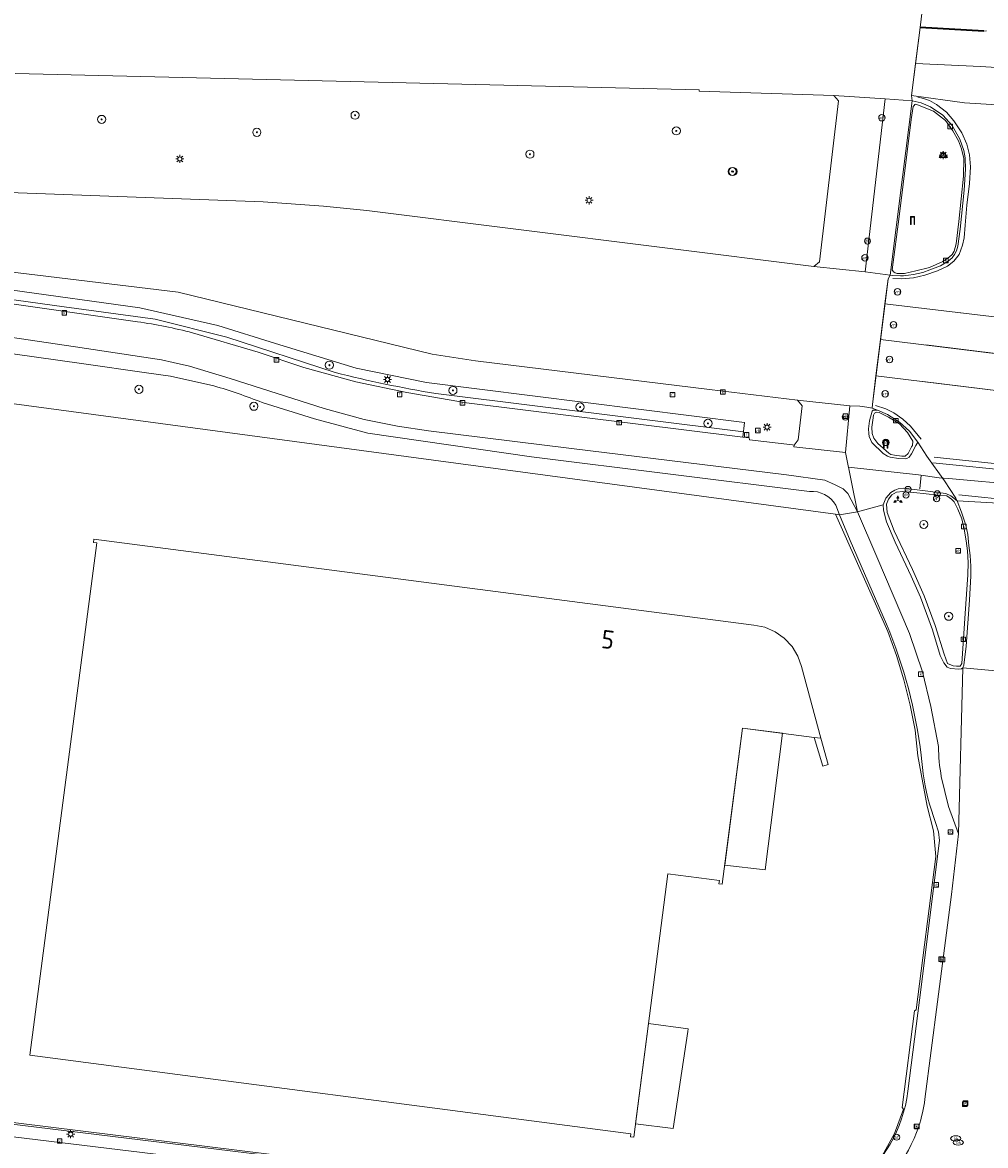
# Model space of a CAD drawing. Header units: metres. Extents: x 168032 to 180145, y 382923 to 399665.
# Tile 66 of 256: x 177571 to 177665, y 386864 to 386974. Entities that reach past the tile are written whole.
import ezdxf
from ezdxf.enums import TextEntityAlignment as Align

# ---------------------------------------------------------------- set-up
doc = ezdxf.new("R2010")
doc.units = ezdxf.units.M
doc.layers.get('0').update_dxf_attribs({"color": 8, "lineweight": 18})
for name, color, linetype, lineweight in [('B-WE-GR-BEPLANTING_CULTUUR_HEESTERS-GV', 8, 'Continuous', 18), ('B-WE-GR-BOOM-S', 8, 'Continuous', 18), ('B-WE-GR-HAAG-G', 8, 'GR-HAAG1', 18), ('B-WE-IE-MEUBILAIR_WEGMEUBILAIR-S', 8, 'Continuous', 25), ('B-WE-IE-MEUBILAIR_WEGMEUBILAIR_PAAL-S', 8, 'Continuous', 18), ('B-WE-IE-MEUBILAIR_WEGMEUBILAIR_VERKEERSBORD-S', 8, 'Continuous', 18), ('B-WE-IE-TERREINAFSCHEIDING_KUNSTMATIG_HEKWERK-G', 8, 'IE-TERREINAFSCHEIDING-KUNSTMATIG', 18), ('B-WE-IE-TERREINAFSCHEIDING_KUNSTMATIG_MUUR-G', 8, 'IE-TERREINAFSCHEIDING-KUNSTMATIG-DICHT', 18), ('B-WE-IE-TERREINAFSCHEIDING_KUNSTMATIG_MUUR-GV', 8, 'Continuous', 18), ('B-WE-KL-DATA-S', 8, 'Continuous', 18), ('B-WE-KL-ET_LS_OV_LICHTMAST-S', 8, 'Continuous', 18), ('B-WE-KL-WATER-S', 8, 'Continuous', 18), ('B-WE-OG-BEBOUWING-GV', 8, 'Continuous', 18), ('B-WE-OG-BEBOUWING-T18', 8, 'Continuous', 18), ('B-WE-OG-BEBOUWING_LUIFEL-GV', 8, 'Continuous', 18), ('B-WE-OG-TERREIN_CULTUURSCHEIDING-GV', 8, 'Continuous', 18), ('B-WE-OG-TERREIN_ERF-GV', 8, 'Continuous', 18), ('B-WE-OG-WEG-GV', 8, 'Continuous', 18), ('B-WE-RI-GWA_KOLK-S', 8, 'Continuous', 18), ('B-WE-RI-GWA_RIOOLPUT-S', 8, 'Continuous', 18), ('B-WE-VH-VERHARDING_ASFALT-GV', 8, 'Continuous', 18), ('B-WE-VH-VERHARDING_BEDRIJFSVLOERPLAAT-GV', 8, 'Continuous', 18), ('B-WE-VH-VERHARDING_BETONSTRAATSTEEN-GV', 8, 'Continuous', 18), ('B-WE-VH-VERHARDING_STRAATBAKSTEEN-GV', 8, 'Continuous', 18), ('B-WE-VH-VERHARDING_TEGEL-GV', 8, 'Continuous', 18), ('B-WE-VW-AFSLUITPAAL-S', 8, 'Continuous', 18), ('B-WE-VW-MARKERING_DWARS_DRIEHOEK_5070-G', 8, 'VW-HAAIETAND70-L-N', 35), ('B-WE-VW-MARKERING_PICTOGRAM-G', 8, 'Continuous', 18), ('B-WE-VW-VRI-S', 8, 'Continuous', 18)]:
    doc.layers.add(name, color=color, linetype=linetype, lineweight=lineweight)
doc.styles.add('NLCS-ISO', font='NLCS-ISO.ttf')
doc.styles.add('NLCS-ISO-M200-T18', font='NLCS-ISO.ttf', dxfattribs={"height": 0.36})
doc.linetypes.add('GR-HAAG1', pattern='A,6,[176,NLCS.SHX,S=0.125,R=0,X=0,Y=0],-2', length=8)
doc.linetypes.add('IE-TERREINAFSCHEIDING-KUNSTMATIG', pattern='A,4,[82,NLCS.SHX,S=0.75,R=90,X=0,Y=0],4,-2', length=10)
doc.linetypes.add('IE-TERREINAFSCHEIDING-KUNSTMATIG-DICHT', pattern='A,8,-1,[82,NLCS.SHX,S=0.75,R=90,X=0,Y=0],-1', length=10)
doc.linetypes.add('VW-HAAIETAND70-L-N', pattern='A,0,-0.5,[149,NLCS.SHX,S=1,R=0,X=-0.625,Y=-0.35],-0.5', length=1)

# ---------------------------------------------------------------- blocks, each defined once
blk = doc.blocks.new('SIE-WEG_VERKEERSBORD_WEGWIJZER-SO')
at = {"linetype": 'ByBlock', "lineweight": 18}
h = blk.add_hatch(color=0, dxfattribs=at)
h.dxf.hatch_style = 1
h.paths.add_polyline_path([(0.5, 1), (0, 2), (-0.5, 1)])
h = blk.add_hatch(color=0, dxfattribs=at)
h.dxf.hatch_style = 1
h.paths.add_polyline_path([(-1.38, -0.22), (-2, -1.15), (-0.88, -1.09)])
h = blk.add_hatch(color=0, dxfattribs=at)
h.dxf.hatch_style = 1
h.paths.add_polyline_path([(1.38, -0.22), (2, -1.15), (0.88, -1.09)])
at = {"color": 0, "linetype": 'ByBlock', "lineweight": 18}
for points in [[(-1.13, -0.65), (0, 0)], [(0, 1), (0, 0)], [(1.13, -0.65), (0, 0)]]:
    blk.add_lwpolyline(points, dxfattribs=at)
for points in [[(0.5, 1), (0, 2), (-0.5, 1)], [(-1.38, -0.22), (-2, -1.15), (-0.88, -1.09)], [(1.38, -0.22), (2, -1.15), (0.88, -1.09)]]:
    blk.add_lwpolyline(points, close=True, dxfattribs=at)
blk = doc.blocks.new('SIE-WEG_VERKEERSBORD-SO')
at = {"color": 0, "linetype": 'ByBlock', "lineweight": 18}
blk.add_lwpolyline([(-1.125, -1.125), (1.125, -1.125), (1.125, 1.125), (-1.125, 1.125)], close=True, dxfattribs=at)
at = {"color": 0, "linetype": 'ByBlock', "lineweight": 18, "style": 'NLCS-ISO'}
blk.add_text('vb', height=1.5, dxfattribs=at).set_placement((0, 0), align=Align.MIDDLE_CENTER)
blk = doc.blocks.new('SKL-ET_OV_LICHTMAST-SO')
at = {"color": 0, "linetype": 'ByBlock', "lineweight": 18}
for points in [[(-1.25, 0), (-2, 0)], [(-1.41, 1.41), (-0.88, 0.88)], [(0, 2), (0, 1.25)], [(0.88, 0.88), (1.41, 1.41)], [(2, 0), (1.25, 0)], [(-1.41, -1.41), (-0.88, -0.88)], [(0, -1.25), (0, -2)], [(0.88, -0.88), (1.41, -1.41)]]:
    blk.add_lwpolyline(points, dxfattribs=at)
blk.add_circle((0, 0), 1, dxfattribs=at)
blk = doc.blocks.new('SKL-DATA_PORTAAL-SO')
at = {"color": 0, "linetype": 'ByBlock', "lineweight": 18}
blk.add_lwpolyline([(-0.75, -2), (-0.75, 1.75), (0.75, 1.75), (0.75, -2), (1, -2), (1, 2), (-1, 2), (-1, -2)], close=True, dxfattribs=at)
blk = doc.blocks.new('SKL-VRI_PAAL-SO')
at = {"lineweight": 18}
blk.add_circle((0, 0), 1.59, dxfattribs=at)
at = {"lineweight": 18, "style": 'NLCS-ISO'}
blk.add_text('vri', height=1.8, dxfattribs=at).set_placement((-0.06, 0.08), align=Align.MIDDLE_CENTER)
blk = doc.blocks.new('SIE-WEG_PAAL_DRUKKNOPPAAL-SO')
at = {"color": 0, "linetype": 'ByBlock', "lineweight": 18}
blk.add_circle((0, 0), 1.5, dxfattribs=at)
at = {"color": 0, "linetype": 'ByBlock', "lineweight": 18, "style": 'NLCS-ISO'}
blk.add_text('dk', height=1.5, dxfattribs=at).set_placement((0, 0.15), align=Align.MIDDLE_CENTER)
blk = doc.blocks.new('SVW-AFSLUITPAAL-SO')
at = {"lineweight": 18}
blk.add_circle((0, 0), 1.5, dxfattribs=at)
at = {"lineweight": 18, "style": 'NLCS-ISO'}
blk.add_text('af', height=1.8, dxfattribs=at).set_placement((0, 0), align=Align.MIDDLE_CENTER)
blk = doc.blocks.new('SRI-KOLK-SO')
at = {"color": 0, "linetype": 'ByBlock', "lineweight": 18}
blk.add_lwpolyline([(-1.125, -1.125), (1.125, -1.125), (1.125, 1.125), (-1.125, 1.125)], close=True, dxfattribs=at)
at = {"color": 0, "linetype": 'ByBlock', "lineweight": 18, "style": 'NLCS-ISO'}
blk.add_text('k', height=1.5, dxfattribs=at).set_placement((0, 0), align=Align.MIDDLE_CENTER)
blk = doc.blocks.new('SRI-PUT_INSPECTIEPUT_RIOOLPUT-SO')
at = {"color": 0, "linetype": 'ByBlock', "lineweight": 18}
blk.add_lwpolyline([(-1.12, -1.12), (1.12, -1.12), (1.12, 1.12), (-1.12, 1.12)], close=True, dxfattribs=at)
at = {"color": 0, "linetype": 'ByBlock', "lineweight": 18, "style": 'NLCS-ISO'}
blk.add_text('r', height=1.5, dxfattribs=at).set_placement((0, 0.28), align=Align.MIDDLE_CENTER)
blk = doc.blocks.new('SKL-WATER_BRANDKRAAN_BRANDPUT-SO')
at = {"color": 0, "linetype": 'ByBlock', "lineweight": 18}
blk.add_ellipse((0, 0), major_axis=(2.5, 0), ratio=0.54, dxfattribs=at)
at = {"color": 0, "linetype": 'ByBlock', "lineweight": 18, "style": 'NLCS-ISO'}
blk.add_text('bk', height=1.5, dxfattribs=at).set_placement((0.16, 0), align=Align.MIDDLE_CENTER)
blk = doc.blocks.new('SGR-BOOM_01-SO')
at = {"linetype": 'ByBlock', "lineweight": 18}
h = blk.add_hatch(color=0, dxfattribs=at)
h.dxf.hatch_style = 1
edge = h.paths.add_edge_path()
edge.add_arc((0, 0), 0.25, 0, 360)
at = {"color": 0, "linetype": 'ByBlock', "lineweight": 18}
for radius in [2, 0.25]:
    blk.add_circle((0, 0), radius, dxfattribs=at)

msp = doc.modelspace()

# ---------------------------------------------------------------- linework, layer by layer
at = {"layer": 'B-WE-GR-BEPLANTING_CULTUUR_HEESTERS-GV', "flags": 128}
for points in [[(177534.74, 386951.249), (177567.49, 386946.884), (177581.92, 386944.825)], [(177587.332, 386943.733), (177593.759, 386941.823), (177598.252, 386940.33), (177603.364, 386938.931), (177608.373, 386937.891), (177614.217, 386936.853), (177641.334, 386933.507), (177641.511, 386934.927), (177610.293, 386938.848), (177603.379, 386940.261), (177595.469, 386942.697), (177589.794, 386944.468), (177582.162, 386946.198), (177556.66, 386949.706)]]:
    msp.add_lwpolyline(points, dxfattribs=at)
at = {"layer": 'B-WE-GR-BEPLANTING_CULTUUR_HEESTERS-GV'}
msp.add_lwpolyline([(177581.92, 386944.825, -0.0269248), (177587.332, 386943.733)], format="xyb", dxfattribs=at)
at = {"layer": 'B-WE-GR-HAAG-G', "flags": 128}
for points in [[(177520.097, 386952.802), (177530.001, 386952.026), (177555.121, 386949.009), (177574.719, 386946.296), (177583.649, 386945.088), (177590.675, 386943.317), (177601.326, 386939.835)], [(177611.197, 386937.782), (177641.4, 386934.034)]]:
    msp.add_lwpolyline(points, dxfattribs=at)
at = {"layer": 'B-WE-GR-HAAG-G'}
msp.add_lwpolyline([(177601.326, 386939.835, 0.0208714), (177611.197, 386937.782)], format="xyb", dxfattribs=at)
at = {"layer": 'B-WE-IE-TERREINAFSCHEIDING_KUNSTMATIG_HEKWERK-G', "flags": 128}
msp.add_lwpolyline([(177541.669, 386872.716), (177543.882, 386870.276), (177546.5, 386869.06), (177554.599, 386868.118), (177641.679, 386857.379), (177644.145, 386857.327), (177646.676, 386857.813), (177649.097, 386858.509), (177651.348, 386859.612), (177653.319, 386861.151), (177655.036, 386862.996), (177656.246, 386865.193), (177657.106, 386867.568), (177656.988, 386867.722), (177658.208, 386877.202), (177658.36, 386877.325), (177660.296, 386892.365), (177660.067, 386894.876), (177659.438, 386897.301), (177658.542, 386902.234), (177658.262, 386904.742), (177657.769, 386907.212), (177657.156, 386909.678), (177656.435, 386912.071), (177655.589, 386914.424), (177650.431, 386925.929)], dxfattribs=at)
at = {"layer": 'B-WE-IE-TERREINAFSCHEIDING_KUNSTMATIG_MUUR-G', "flags": 128}
msp.add_lwpolyline([(177648.362, 386904.042), (177649.198, 386901.22), (177649.713, 386901.378), (177649.011, 386903.959)], dxfattribs=at)
at = {"layer": 'B-WE-IE-TERREINAFSCHEIDING_KUNSTMATIG_MUUR-GV', "flags": 128}
msp.add_lwpolyline([(177649.011, 386903.959), (177648.362, 386904.042), (177649.198, 386901.22), (177649.713, 386901.378)], close=True, dxfattribs=at)
at = {"layer": 'B-WE-OG-BEBOUWING-GV', "flags": 128}
msp.add_lwpolyline([(177648.362, 386904.042), (177649.011, 386903.959), (177647.104, 386910.986), (177646.751, 386912.025), (177646.182, 386912.971), (177645.412, 386913.768), (177644.507, 386914.4), (177643.503, 386914.85), (177642.423, 386915.057), (177577.644, 386923.493), (177577.605, 386923.179), (177577.922, 386923.137), (177571.336, 386872.866), (177630.356, 386865.134), (177630.321, 386864.863), (177630.638, 386864.822), (177633.995, 386890.657), (177639.047, 386890.001), (177639.006, 386889.684), (177639.318, 386889.635), (177641.327, 386904.945)], close=True, dxfattribs=at)
at = {"layer": 'B-WE-OG-BEBOUWING_LUIFEL-GV', "flags": 128}
for points in [[(177639.566, 386891.522), (177643.526, 386891.037), (177645.238, 386904.443), (177641.327, 386904.945)], [(177630.809, 386866.14), (177634.516, 386865.658), (177635.94, 386875.173), (177635.983, 386875.443), (177632.085, 386875.96)]]:
    msp.add_lwpolyline(points, close=True, dxfattribs=at)
at = {"layer": 'B-WE-OG-TERREIN_CULTUURSCHEIDING-GV', "flags": 128}
for points in [[(177289.163, 386991.161), (177418.193, 386975.313), (177556.083, 386958.376), (177562.159, 386957.75), (177594.27, 386956.587), (177600.172, 386956.166), (177604.429, 386955.723), (177648.307, 386950.247), (177648.881, 386950.717), (177650.739, 386966.488), (177650.275, 386967.037), (177637.055, 386967.455), (177637.069, 386967.592), (177569.913, 386969.17)], [(177556.66, 386949.706), (177582.162, 386946.198), (177589.794, 386944.468), (177595.469, 386942.697), (177603.379, 386940.261), (177610.293, 386938.848), (177641.511, 386934.927), (177641.334, 386933.507), (177641.984, 386933.427), (177642, 386933.222), (177646.216, 386932.732), (177646.387, 386932.712), (177646.786, 386933.226), (177647.168, 386936.557), (177646.702, 386937.134), (177638.067, 386938.19), (177615.11, 386940.999), (177610.849, 386941.649), (177585.902, 386947.717), (177518.977, 386955.817)], [(177589.419, 386938.528), (177585.146, 386939.469), (177582.584, 386939.837), (177576.648, 386940.689), (177569.46, 386941.705), (177568.84, 386936.897), (177650.431, 386925.929), (177650.847, 386925.894), (177650.463, 386926.843)], [(177647.899, 386928.174), (177620.616, 386931.574), (177604.529, 386933.901), (177599.287, 386935.299), (177594.164, 386936.902)]]:
    msp.add_lwpolyline(points, dxfattribs=at)
at = {"layer": 'B-WE-OG-TERREIN_CULTUURSCHEIDING-GV'}
for points in [[(177594.164, 386936.902, 0.0243983), (177589.419, 386938.528)], [(177650.463, 386926.843, 0.2804731), (177647.899, 386928.174)]]:
    msp.add_lwpolyline(points, format="xyb", dxfattribs=at)
at = {"layer": 'B-WE-OG-TERREIN_CULTUURSCHEIDING-GV', "flags": 128}
msp.add_lwpolyline([(177655.458, 386926.915), (177655.509, 386926.103), (177656.213, 386924.295), (177658.001, 386920.53), (177659.155, 386917.934), (177660.243, 386915.014), (177661.127, 386912.215), (177661.434, 386911.279), (177661.981, 386911.069), (177662.315, 386911.019), (177662.667, 386911.041), (177662.847, 386911.284), (177663.179, 386916.187), (177663.447, 386919.985), (177663.479, 386921.201), (177663.408, 386922.355), (177663.283, 386923.312), (177663.077, 386924.471), (177662.831, 386925.487), (177662.458, 386926.446), (177662.089, 386927.161), (177661.835, 386927.405), (177661.371, 386927.73), (177660.554, 386927.81), (177658.13, 386928.085), (177657.046, 386928.167), (177656.447, 386928.099), (177655.983, 386927.847), (177655.651, 386927.412)], close=True, dxfattribs=at)
at = {"layer": 'B-WE-OG-TERREIN_ERF-GV', "flags": 128}
for points in [[(177655.459, 386915.137), (177651.869, 386923.349), (177650.847, 386925.894), (177650.431, 386925.929), (177568.84, 386936.897), (177563.992, 386899.33), (177549.264, 386901.276), (177549.163, 386900.945), (177549.286, 386900.756), (177547.692, 386895.099), (177547.652, 386894.958), (177547.946, 386894.769), (177543.516, 386888.9), (177541.669, 386872.716), (177541.645, 386872.505)], [(177660.644, 386893.927), (177660.56, 386894.79), (177660.267, 386895.679), (177659.667, 386897.501)], [(177657.554, 386869.325), (177658.675, 386878.251), (177660.644, 386893.927)], [(177546.803, 386868.87), (177608.955, 386861.304), (177642.165, 386857.315)]]:
    msp.add_lwpolyline(points, dxfattribs=at)
msp.add_lwpolyline([(177577.922, 386923.137), (177577.605, 386923.179), (177577.644, 386923.493), (177642.423, 386915.057), (177643.503, 386914.85), (177644.507, 386914.4), (177645.412, 386913.768), (177646.182, 386912.971), (177646.751, 386912.025), (177647.104, 386910.986), (177649.011, 386903.959), (177649.713, 386901.378), (177649.198, 386901.22), (177648.362, 386904.042), (177641.327, 386904.945), (177639.318, 386889.635), (177639.006, 386889.684), (177639.047, 386890.001), (177633.995, 386890.657), (177630.638, 386864.822), (177630.321, 386864.863), (177630.356, 386865.134), (177571.336, 386872.866)], close=True, dxfattribs=at)
at = {"layer": 'B-WE-OG-TERREIN_ERF-GV'}
for points in [[(177658.87, 386902.294, 0.0673376), (177655.459, 386915.137)], [(177659.667, 386897.501, -0.0553302), (177658.87, 386902.294)], [(177642.165, 386857.315, 0.41234), (177657.554, 386869.325)]]:
    msp.add_lwpolyline(points, format="xyb", dxfattribs=at)
at = {"layer": 'B-WE-OG-WEG-GV', "flags": 128}
msp.add_lwpolyline([(177657.885, 386964.679), (177656.698, 386955.133), (177655.995, 386949.918), (177656.122, 386949.729), (177656.205, 386949.674), (177656.294, 386949.617), (177656.51, 386949.546), (177657.213, 386949.556), (177658.331, 386949.811), (177659.683, 386950.139), (177660.97, 386950.727), (177661.638, 386951.185), (177661.895, 386951.435), (177662.078, 386951.757), (177662.279, 386952.482), (177662.541, 386954.667), (177663.026, 386959.111), (177663.041, 386960.834), (177662.83, 386961.778), (177662.519, 386962.579), (177661.955, 386963.54), (177661.229, 386964.566), (177660.081, 386965.495), (177658.328, 386966.172), (177658.242, 386966.131), (177658.155, 386966.055), (177658.072, 386965.939)], close=True, dxfattribs=at)
at = {"layer": 'B-WE-VH-VERHARDING_ASFALT-GV', "flags": 128}
for points in [[(177665.447, 386983.286), (177665.063, 386982.807), (177663.946, 386981.416), (177661.704, 386979.011), (177660.318, 386977.865), (177659.284, 386977.134), (177659.081, 386976.444), (177658.742, 386973.704), (177659.535, 386973.642), (177665.015, 386973.334), (177665.278, 386973.359)], [(177569.913, 386969.17), (177637.069, 386967.592), (177637.055, 386967.455), (177650.275, 386967.037), (177655.306, 386966.686), (177657.984, 386966.488), (177657.913, 386967.005), (177658.304, 386970.17), (177658.742, 386973.704), (177659.081, 386976.444)], [(177665.278, 386973.359), (177665.015, 386973.334), (177659.535, 386973.642), (177658.742, 386973.704), (177658.304, 386970.17), (177664.668, 386969.852), (177677.34, 386969.083)], [(177678.44, 386965.359), (177663.121, 386966.294), (177657.913, 386967.005), (177657.984, 386966.488), (177658.843, 386966.305), (177659.762, 386965.924), (177660.966, 386965.079), (177661.894, 386964.072), (177662.659, 386962.721), (177663.046, 386961.615), (177663.187, 386960.889), (177663.194, 386959.802), (177663.064, 386957.742), (177662.696, 386953.92), (177662.469, 386952.246), (177662.321, 386951.782), (177662.137, 386951.435), (177661.905, 386951.11), (177661.495, 386950.761), (177660.754, 386950.324), (177659.709, 386949.905), (177659.022, 386949.669), (177658.111, 386949.457), (177657.598, 386949.387), (177657.279, 386949.352), (177657.11, 386949.343), (177656.813, 386949.342), (177656.081, 386949.365), (177655.818, 386949.392), (177655.604, 386949.03), (177655.301, 386946.593), (177666.305, 386945.287)], [(177518.977, 386955.817), (177585.902, 386947.717), (177610.849, 386941.649), (177615.11, 386940.999), (177638.067, 386938.19), (177646.702, 386937.134), (177651.866, 386936.579), (177652.819, 386936.535), (177653.515, 386936.447), (177654.038, 386936.329), (177654.069, 386936.694), (177654.42, 386939.518), (177654.866, 386943.097), (177655.301, 386946.593), (177655.604, 386949.03), (177655.818, 386949.392), (177653.346, 386949.734), (177648.307, 386950.247), (177604.429, 386955.723), (177600.172, 386956.166), (177594.27, 386956.587), (177562.159, 386957.75)], [(177581.92, 386944.825), (177567.49, 386946.884), (177534.74, 386951.249)], [(177666.305, 386945.287), (177655.301, 386946.593), (177654.866, 386943.097), (177682.013, 386939.743)], [(177563.85, 386944.113), (177575.826, 386942.347), (177584.291, 386941.09), (177585.406, 386940.812), (177587.03, 386940.452), (177591.006, 386939.266), (177600.24, 386936.302), (177604.183, 386935.248), (177607.437, 386934.565), (177610.475, 386934.125), (177624.528, 386932.393), (177645.622, 386929.798), (177649.387, 386929.278), (177650.42, 386928.824), (177651.192, 386928.423), (177651.667, 386927.98), (177652.608, 386926.178), (177651.412, 386931.994), (177646.359, 386932.564), (177646.387, 386932.712), (177646.216, 386932.732), (177642, 386933.222), (177641.984, 386933.427), (177641.334, 386933.507), (177614.217, 386936.853), (177608.373, 386937.891), (177603.364, 386938.931), (177598.252, 386940.33), (177593.759, 386941.823), (177587.332, 386943.733)], [(177682.013, 386939.743), (177654.866, 386943.097), (177654.42, 386939.518), (177670.996, 386937.496)], [(177655.136, 386926.86), (177652.608, 386926.178), (177654.494, 386921.742), (177657.72, 386914.247), (177658.977, 386910.477), (177659.8, 386907.063), (177660.543, 386903.144)], [(177660.829, 386900.192), (177661.55, 386897.248), (177662.511, 386894.594), (177662.954, 386910.854), (177662.813, 386910.756), (177662.543, 386910.751), (177661.729, 386910.815), (177661.411, 386910.944), (177661.089, 386911.344), (177660.736, 386912.069), (177659.979, 386914.585), (177658.803, 386917.802), (177657.888, 386919.869), (177656.296, 386923.202), (177655.465, 386925.181), (177655.142, 386926.339), (177655.136, 386926.86)]]:
    msp.add_lwpolyline(points, dxfattribs=at)
for points in [[(177658.304, 386970.17), (177657.913, 386967.005), (177663.121, 386966.294), (177678.44, 386965.359), (177678.736, 386965.375), (177685.197, 386964.85), (177693.613, 386964.052), (177696.973, 386963.726), (177719.896, 386960.973), (177723.348, 386960.586), (177764.133, 386955.422), (177792.104, 386951.9), (177792.538, 386955.414), (177787.55, 386956.046), (177763.163, 386959.135), (177747.918, 386961.051), (177723.415, 386964.134), (177701.7, 386966.798), (177689.279, 386968.088), (177677.34, 386969.083), (177664.668, 386969.852)], [(177657.037, 386959.016), (177657.984, 386966.488), (177655.306, 386966.686), (177653.346, 386949.734), (177655.818, 386949.392)], [(177671.24, 386937.479), (177670.996, 386937.496), (177654.42, 386939.518), (177654.069, 386936.694), (177654.038, 386936.329), (177654.571, 386936.153), (177655.558, 386935.734), (177656.737, 386934.985), (177657.706, 386934.088), (177658.52, 386932.998), (177659.422, 386931.651), (177661.157, 386929.207), (177662.253, 386927.518), (177662.387, 386927.256), (177668.761, 386926.886), (177669.029, 386930.493), (177669.149, 386931.955), (177669.244, 386932.171), (177669.382, 386932.394), (177669.568, 386932.629), (177669.962, 386932.829), (177670.445, 386932.977), (177671.151, 386932.872)], [(177658.52, 386932.998), (177658.319, 386932.677), (177657.916, 386931.88), (177657.688, 386931.551), (177657.451, 386931.39), (177657.279, 386931.357), (177656.62, 386931.417), (177655.797, 386931.543), (177655.559, 386931.627), (177655.125, 386931.89), (177653.997, 386932.983), (177653.746, 386933.55), (177653.703, 386933.859), (177653.692, 386934.309), (177653.788, 386935.113), (177654.032, 386936.048), (177654.158, 386936.145), (177654.571, 386936.153), (177654.038, 386936.329), (177653.515, 386936.447), (177652.819, 386936.535), (177651.866, 386936.579), (177651.412, 386931.994), (177652.608, 386926.178), (177655.136, 386926.86), (177655.386, 386927.522), (177655.886, 386928.08), (177656.267, 386928.302), (177656.606, 386928.446), (177657.157, 386928.511), (177658.97, 386928.272), (177661.289, 386927.965), (177661.767, 386927.729), (177662.387, 386927.256), (177662.253, 386927.518), (177661.157, 386929.207), (177659.422, 386931.651)], [(177668.761, 386926.886), (177662.387, 386927.256), (177662.83, 386926.142), (177663.238, 386924.857), (177663.437, 386923.963), (177663.545, 386922.87), (177663.677, 386921.897), (177663.745, 386920.846), (177663.733, 386919.892), (177663.59, 386917.521), (177663.288, 386913.008), (177663.058, 386911.123), (177662.954, 386910.854), (177667.983, 386910.409), (177667.747, 386910.493), (177667.508, 386910.699), (177667.422, 386910.99), (177667.792, 386915.825), (177668.38, 386923.215)]]:
    msp.add_lwpolyline(points, close=True, dxfattribs=at)
at = {"layer": 'B-WE-VH-VERHARDING_ASFALT-GV'}
for points in [[(177587.332, 386943.733, 0.0269248), (177581.92, 386944.825)], [(177660.543, 386903.144, 0.0373065), (177660.829, 386900.192)]]:
    msp.add_lwpolyline(points, format="xyb", dxfattribs=at)
at = {"layer": 'B-WE-VH-VERHARDING_BEDRIJFSVLOERPLAAT-GV', "flags": 128}
for points in [[(177657.984, 386966.488), (177657.037, 386959.016), (177655.818, 386949.392), (177656.081, 386949.365), (177656.813, 386949.342), (177657.11, 386949.343), (177657.279, 386949.352), (177657.598, 386949.387), (177658.111, 386949.457), (177659.022, 386949.669), (177659.709, 386949.905), (177660.754, 386950.324), (177661.495, 386950.761), (177661.905, 386951.11), (177662.137, 386951.435), (177662.321, 386951.782), (177662.469, 386952.246), (177662.696, 386953.92), (177663.064, 386957.742), (177663.194, 386959.802), (177663.187, 386960.889), (177663.046, 386961.615), (177662.659, 386962.721), (177661.894, 386964.072), (177660.966, 386965.079), (177659.762, 386965.924), (177658.843, 386966.305)], [(177659.683, 386950.139), (177658.331, 386949.811), (177657.213, 386949.556), (177656.51, 386949.546), (177656.294, 386949.617), (177656.205, 386949.674), (177656.122, 386949.729), (177655.995, 386949.918), (177656.698, 386955.133), (177657.885, 386964.679), (177658.072, 386965.939), (177658.155, 386966.055), (177658.242, 386966.131), (177658.328, 386966.172), (177660.081, 386965.495), (177661.229, 386964.566), (177661.955, 386963.54), (177662.519, 386962.579), (177662.83, 386961.778), (177663.041, 386960.834), (177663.026, 386959.111), (177662.541, 386954.667), (177662.279, 386952.482), (177662.078, 386951.757), (177661.895, 386951.435), (177661.638, 386951.185), (177660.97, 386950.727)], [(177658.52, 386932.998), (177657.706, 386934.088), (177656.737, 386934.985), (177655.558, 386935.734), (177654.571, 386936.153), (177654.158, 386936.145), (177654.032, 386936.048), (177653.788, 386935.113), (177653.692, 386934.309), (177653.703, 386933.859), (177653.746, 386933.55), (177653.997, 386932.983), (177655.125, 386931.89), (177655.559, 386931.627), (177655.797, 386931.543), (177656.62, 386931.417), (177657.279, 386931.357), (177657.451, 386931.39), (177657.688, 386931.551), (177657.916, 386931.88), (177658.319, 386932.677)], [(177654.181, 386935.644), (177654.259, 386935.87), (177654.472, 386935.943), (177654.745, 386935.917), (177655.641, 386935.47), (177656.723, 386934.804), (177657.526, 386933.946), (177658.043, 386933.115), (177657.989, 386932.687), (177657.895, 386932.545), (177657.576, 386931.887), (177657.286, 386931.633), (177656.951, 386931.634), (177656.241, 386931.723), (177655.881, 386931.814), (177655.668, 386931.922), (177654.605, 386932.88), (177654.212, 386933.401), (177654.049, 386933.87), (177654.016, 386934.472), (177654.1, 386935.182)], [(177662.387, 386927.256), (177661.767, 386927.729), (177661.289, 386927.965), (177658.97, 386928.272), (177657.157, 386928.511), (177656.606, 386928.446), (177656.267, 386928.302), (177655.886, 386928.08), (177655.386, 386927.522), (177655.136, 386926.86), (177655.142, 386926.339), (177655.465, 386925.181), (177656.296, 386923.202), (177657.888, 386919.869), (177658.803, 386917.802), (177659.979, 386914.585), (177660.736, 386912.069), (177661.089, 386911.344), (177661.411, 386910.944), (177661.729, 386910.815), (177662.543, 386910.751), (177662.813, 386910.756), (177662.954, 386910.854), (177663.058, 386911.123), (177663.288, 386913.008), (177663.59, 386917.521), (177663.733, 386919.892), (177663.745, 386920.846), (177663.677, 386921.897), (177663.545, 386922.87), (177663.437, 386923.963), (177663.238, 386924.857), (177662.83, 386926.142)], [(177655.458, 386926.915), (177655.651, 386927.412), (177655.983, 386927.847), (177656.447, 386928.099), (177657.046, 386928.167), (177658.13, 386928.085), (177660.554, 386927.81), (177661.371, 386927.73), (177661.835, 386927.405), (177662.089, 386927.161), (177662.458, 386926.446), (177662.831, 386925.487), (177663.077, 386924.471), (177663.283, 386923.312), (177663.408, 386922.355), (177663.479, 386921.201), (177663.447, 386919.985), (177663.179, 386916.187), (177662.847, 386911.284), (177662.667, 386911.041), (177662.315, 386911.019), (177661.981, 386911.069), (177661.434, 386911.279), (177661.127, 386912.215), (177660.243, 386915.014), (177659.155, 386917.934), (177658.001, 386920.53), (177656.213, 386924.295), (177655.509, 386926.103)]]:
    msp.add_lwpolyline(points, close=True, dxfattribs=at)
at = {"layer": 'B-WE-VH-VERHARDING_BETONSTRAATSTEEN-GV', "flags": 128}
for points in [[(177667.853, 386858.119), (177669.713, 386878.885), (177669.233, 386880.69), (177669.155, 386882.261), (177671.056, 386893.278), (177671.891, 386898.236), (177673.295, 386905.78), (177673.905, 386909.76), (177668.854, 386910.334), (177668.516, 386910.337), (177667.983, 386910.409), (177662.954, 386910.854), (177662.511, 386894.594), (177661.828, 386888.64), (177660.457, 386878.088), (177659.216, 386868.539)], [(177643.066, 386855.988), (177608.798, 386860.123), (177546.773, 386867.629)]]:
    msp.add_lwpolyline(points, dxfattribs=at)
at = {"layer": 'B-WE-VH-VERHARDING_BETONSTRAATSTEEN-GV'}
for points in [[(177659.216, 386868.539, -0.0470144), (177658.609, 386865.878)], [(177658.609, 386865.878, -0.3571298), (177643.066, 386855.988)]]:
    msp.add_lwpolyline(points, format="xyb", dxfattribs=at)
at = {"layer": 'B-WE-VH-VERHARDING_STRAATBAKSTEEN-GV', "flags": 128}
msp.add_lwpolyline([(177654.181, 386935.644), (177654.1, 386935.182), (177654.016, 386934.472), (177654.049, 386933.87), (177654.212, 386933.401), (177654.605, 386932.88), (177655.668, 386931.922), (177655.881, 386931.814), (177656.241, 386931.723), (177656.951, 386931.634), (177657.286, 386931.633), (177657.576, 386931.887), (177657.895, 386932.545), (177657.989, 386932.687), (177658.043, 386933.115), (177657.526, 386933.946), (177656.723, 386934.804), (177655.641, 386935.47), (177654.745, 386935.917), (177654.472, 386935.943), (177654.259, 386935.87)], close=True, dxfattribs=at)
at = {"layer": 'B-WE-VH-VERHARDING_TEGEL-GV', "flags": 128}
for points in [[(177655.306, 386966.686), (177650.275, 386967.037), (177650.739, 386966.488), (177648.881, 386950.717), (177648.307, 386950.247), (177653.346, 386949.734)], [(177651.866, 386936.579), (177646.702, 386937.134), (177647.168, 386936.557), (177646.786, 386933.226), (177646.387, 386932.712), (177646.359, 386932.564), (177651.412, 386931.994)]]:
    msp.add_lwpolyline(points, close=True, dxfattribs=at)
for points in [[(177650.463, 386926.843), (177650.847, 386925.894), (177652.608, 386926.178), (177651.667, 386927.98), (177651.192, 386928.423), (177650.42, 386928.824), (177649.387, 386929.278), (177645.622, 386929.798), (177624.528, 386932.393), (177610.475, 386934.125), (177607.437, 386934.565), (177604.183, 386935.248), (177600.24, 386936.302), (177591.006, 386939.266), (177587.03, 386940.452), (177585.406, 386940.812), (177584.291, 386941.09), (177575.826, 386942.347), (177563.85, 386944.113), (177555.25, 386945.388), (177547.164, 386946.538), (177530.669, 386948.273), (177519.225, 386949.441)], [(177518.676, 386948.159), (177519.615, 386948.061), (177546.652, 386945.242), (177546.487, 386943.855), (177546.428, 386943.501), (177548.486, 386943.76), (177548.528, 386944.054), (177548.671, 386945.056), (177552.099, 386944.602), (177552.043, 386944.139), (177552.19, 386944.097), (177562.161, 386942.962), (177567.094, 386942.018), (177569.46, 386941.705), (177576.648, 386940.689), (177582.584, 386939.837), (177585.146, 386939.469), (177589.419, 386938.528)], [(177594.164, 386936.902), (177599.287, 386935.299), (177604.529, 386933.901), (177620.616, 386931.574), (177647.899, 386928.174)], [(177660.543, 386903.144), (177659.8, 386907.063), (177658.977, 386910.477), (177657.72, 386914.247), (177654.494, 386921.742), (177652.608, 386926.178), (177650.847, 386925.894), (177651.869, 386923.349), (177655.459, 386915.137)], [(177662.511, 386894.594), (177661.55, 386897.248), (177660.829, 386900.192)], [(177659.667, 386897.501), (177660.267, 386895.679), (177660.56, 386894.79), (177660.644, 386893.927), (177658.675, 386878.251), (177657.554, 386869.325)], [(177659.216, 386868.539), (177660.457, 386878.088), (177661.828, 386888.64), (177662.511, 386894.594)], [(177642.165, 386857.315), (177608.955, 386861.304), (177546.803, 386868.87)], [(177546.773, 386867.629), (177608.798, 386860.123), (177643.066, 386855.988)]]:
    msp.add_lwpolyline(points, dxfattribs=at)
at = {"layer": 'B-WE-VH-VERHARDING_TEGEL-GV'}
for points in [[(177589.419, 386938.528, -0.0243983), (177594.164, 386936.902)], [(177647.899, 386928.174, -0.2804731), (177650.463, 386926.843)], [(177655.459, 386915.137, -0.0673376), (177658.87, 386902.294)], [(177660.829, 386900.192, -0.0373065), (177660.543, 386903.144)], [(177658.87, 386902.294, 0.0553302), (177659.667, 386897.501)], [(177657.554, 386869.325, -0.41234), (177642.165, 386857.315)], [(177658.609, 386865.878, 0.0470144), (177659.216, 386868.539)], [(177643.066, 386855.988, 0.3571298), (177658.609, 386865.878)]]:
    msp.add_lwpolyline(points, format="xyb", dxfattribs=at)
at = {"layer": 'B-WE-VW-MARKERING_DWARS_DRIEHOEK_5070-G', "flags": 128}
msp.add_lwpolyline([(177665.015, 386973.334), (177658.742, 386973.704)], dxfattribs=at)
at = {"layer": 'B-WE-VW-MARKERING_PICTOGRAM-G', "flags": 128}
for points in [[(177659.081, 386976.444), (177658.742, 386973.704), (177657.913, 386967.005)], [(177665.015, 386973.334), (177659.535, 386973.642)], [(177658.304, 386970.17), (177664.668, 386969.852), (177677.34, 386969.083), (177689.279, 386968.088), (177701.7, 386966.798), (177723.415, 386964.134), (177747.918, 386961.051), (177763.163, 386959.135), (177787.55, 386956.046), (177792.538, 386955.414), (177812.014, 386952.949), (177833.696, 386950.265), (177857.996, 386947.191), (177875.169, 386945.038), (177891.844, 386942.876), (177895.457, 386942.407), (177919.154, 386939.392)], [(177656.077, 386949.07), (177656.902, 386949.018), (177658.106, 386949.123), (177659.23, 386949.4), (177660.462, 386949.803), (177661.437, 386950.288), (177662.055, 386950.758), (177662.57, 386951.426), (177662.902, 386952.331), (177663.07, 386953.057), (177663.167, 386954.314), (177663.347, 386956.263), (177663.584, 386958.376), (177663.689, 386960.016), (177663.594, 386961.207), (177663.324, 386962.243), (177662.836, 386963.36), (177662.075, 386964.551), (177661.334, 386965.385), (177660.372, 386966.148), (177659.657, 386966.534), (177659.088, 386966.73), (177658.513, 386966.863)], [(177663.121, 386966.294), (177678.44, 386965.359)], [(177654.069, 386936.694), (177655.604, 386949.03)], [(177666.305, 386945.287), (177659.711, 386946.07)], [(177659.311, 386942.548), (177682.013, 386939.743), (177706.688, 386936.722), (177730.852, 386933.708), (177758.048, 386930.399), (177782.29, 386927.376), (177788.974, 386926.555), (177806.461, 386924.408), (177839.82, 386920.29), (177866.977, 386916.944), (177875.992, 386915.84), (177896.298, 386913.353), (177934.408, 386908.688)], [(177670.996, 386937.496), (177659.014, 386938.957)], [(177654.371, 386936.609), (177655.392, 386936.27), (177656.183, 386935.879), (177657.042, 386935.277), (177657.805, 386934.569), (177658.853, 386933.297)], [(177668.512, 386930.653), (177660.117, 386931.532)], [(177658.596, 386929.799), (177651.707, 386930.558)], [(177660.007, 386930.979), (177668.471, 386930.126)], [(177668.435, 386928.82), (177661.946, 386929.42), (177660.622, 386929.516), (177658.596, 386929.799)], [(177658.869, 386929.769), (177658.724, 386928.425)], [(177668.271, 386927.255), (177662.546, 386927.852)]]:
    msp.add_lwpolyline(points, dxfattribs=at)

# ---------------------------------------------------------------- block references
at = {"layer": 'B-WE-GR-BOOM-S', "xscale": 0.2, "yscale": 0.2, "zscale": 0.2}
for p in [(177603.28, 386965.084), (177578.396, 386964.675), (177593.639, 386963.41), (177634.816, 386963.547), (177620.445, 386961.261), (177640.294, 386959.571), (177640.388, 386959.563), (177600.755, 386940.563), (177582.059, 386938.195), (177612.885, 386938.084), (177593.346, 386936.532), (177625.362, 386936.452), (177637.922, 386934.851), (177659.11, 386924.936), (177661.558, 386915.929)]:
    msp.add_blockref('SGR-BOOM_01-SO', p, dxfattribs=at)
at = {"layer": 'B-WE-IE-MEUBILAIR_WEGMEUBILAIR-S', "xscale": 0.2, "yscale": 0.2, "zscale": 0.2}
for p in [(177661.026, 386961.166), (177651.418, 386935.553), (177642.814, 386934.153), (177662.499, 386922.359), (177661.724, 386894.758), (177660.324, 386889.587)]:
    msp.add_blockref('SIE-WEG_VERKEERSBORD-SO', p, dxfattribs=at)
at = {"layer": 'B-WE-IE-MEUBILAIR_WEGMEUBILAIR_PAAL-S', "xscale": 0.2, "yscale": 0.2, "zscale": 0.2}
for p in [(177653.586, 386952.732), (177657.378, 386927.829), (177657.573, 386928.369)]:
    msp.add_blockref('SIE-WEG_PAAL_DRUKKNOPPAAL-SO', p, dxfattribs=at)
at = {"layer": 'B-WE-IE-MEUBILAIR_WEGMEUBILAIR_VERKEERSBORD-S', "xscale": 0.2, "yscale": 0.2, "zscale": 0.2}
for p in [(177661.026, 386961.166), (177656.576, 386927.329)]:
    msp.add_blockref('SIE-WEG_VERKEERSBORD_WEGWIJZER-SO', p, dxfattribs=at)
at = {"layer": 'B-WE-KL-DATA-S', "xscale": 0.2, "yscale": 0.2, "zscale": 0.2}
for p in [(177658.01, 386954.75), (177655.367, 386932.82)]:
    msp.add_blockref('SKL-DATA_PORTAAL-SO', p, dxfattribs=at)
at = {"layer": 'B-WE-KL-ET_LS_OV_LICHTMAST-S', "xscale": 0.2, "yscale": 0.2, "zscale": 0.2}
for p in [(177586.073, 386960.8), (177661.026, 386961.166), (177626.255, 386956.739), (177606.46, 386939.16), (177643.728, 386934.48), (177575.355, 386865.118)]:
    msp.add_blockref('SKL-ET_OV_LICHTMAST-SO', p, dxfattribs=at)
at = {"layer": 'B-WE-KL-WATER-S', "xscale": 0.2, "yscale": 0.2, "zscale": 0.2}
for p in [(177662.248, 386864.693), (177662.5, 386864.304)]:
    msp.add_blockref('SKL-WATER_BRANDKRAAN_BRANDPUT-SO', p, dxfattribs=at)
at = {"layer": 'B-WE-RI-GWA_KOLK-S', "xscale": 0.2, "yscale": 0.2, "zscale": 0.2}
for p in [(177661.701, 386963.98), (177661.277, 386950.839), (177574.739, 386945.697), (177595.567, 386941.096), (177639.38, 386937.93), (177613.819, 386936.856), (177629.195, 386934.923), (177656.378, 386935.121), (177663.032, 386924.731), (177662.996, 386913.661), (177658.825, 386910.254), (177660.799, 386882.274), (177660.945, 386882.245), (177658.4, 386865.884), (177658.434, 386865.878), (177574.275, 386864.443)]:
    msp.add_blockref('SRI-KOLK-SO', p, dxfattribs=at)
at = {"layer": 'B-WE-RI-GWA_RIOOLPUT-S', "xscale": 0.2, "yscale": 0.2, "zscale": 0.2}
for p in [(177607.654, 386937.695), (177634.438, 386937.67), (177641.72, 386933.735), (177663.152, 386868.049), (177663.211, 386868.162)]:
    msp.add_blockref('SRI-PUT_INSPECTIEPUT_RIOOLPUT-SO', p, dxfattribs=at)
at = {"layer": 'B-WE-VW-AFSLUITPAAL-S', "xscale": 0.2, "yscale": 0.2, "zscale": 0.2}
msp.add_blockref('SVW-AFSLUITPAAL-SO', (177656.447, 386864.819), dxfattribs=at)
at = {"layer": 'B-WE-VW-VRI-S', "xscale": 0.2, "yscale": 0.2, "zscale": 0.2}
for p in [(177655.002, 386964.84), (177653.338, 386951.091), (177656.537, 386947.76), (177656.137, 386944.516), (177655.752, 386941.115), (177655.324, 386937.756), (177651.419, 386935.484), (177655.384, 386932.985), (177660.439, 386927.926), (177660.373, 386927.471)]:
    msp.add_blockref('SKL-VRI_PAAL-SO', p, dxfattribs=at)

# ---------------------------------------------------------------- texts
at = {"layer": 'B-WE-OG-BEBOUWING-T18', "style": 'NLCS-ISO-M200-T18'}
msp.add_text('5', height=1.8, rotation=352.6, dxfattribs=at).set_placement((177628.1, 386913.645), align=Align.MIDDLE)

doc.saveas('drawing.dxf')
